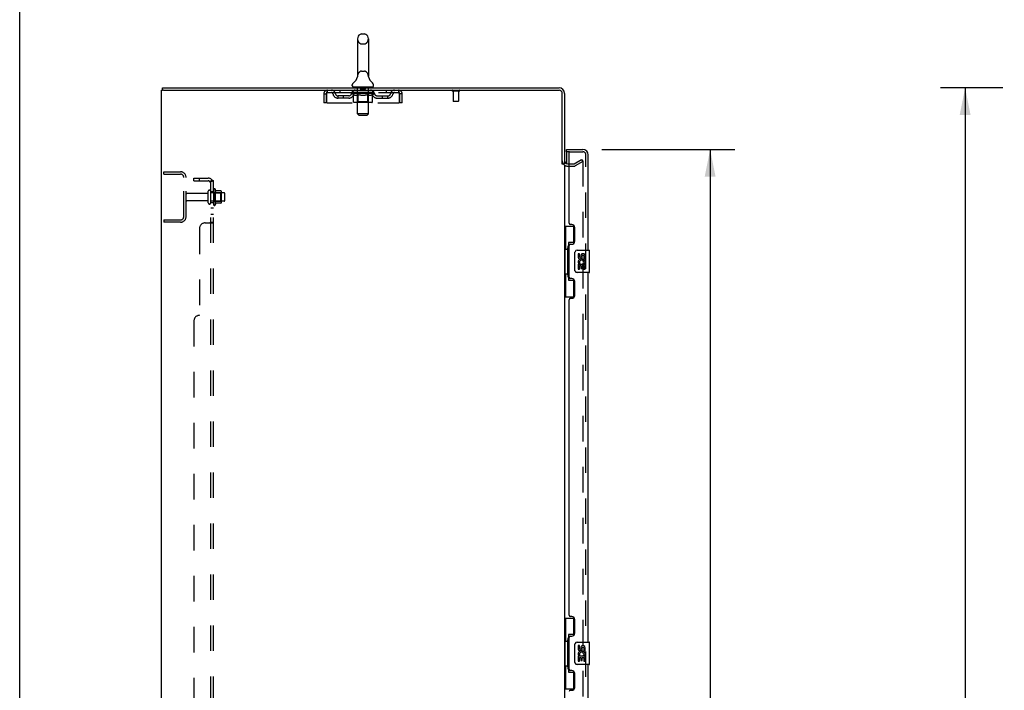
# Model space of a CAD drawing. Header units: inches. Extents: x 0 to 207, y 0 to 134.
# Tile 63 of 78: x 0 to 44, y 74 to 104. Entities that reach past the tile are written whole.
import ezdxf

# ---------------------------------------------------------------- set-up
doc = ezdxf.new("R2010")
doc.units = ezdxf.units.IN
doc.header["$LTSCALE"] = 11.383625
doc.header["$MEASUREMENT"] = 0
doc.linetypes.add('HIDDEN', pattern=[0.2, 0.1, -0.1])
doc.layers.get('0').update_dxf_attribs({"linetype": 'CONTINUOUS'})
for name, color, linetype in [('DEFAULT_2', 8, 'HIDDEN'), ('DIMENSIONS', 7, 'CONTINUOUS'), ('LEFTHAND_DOOR_ASSEMBLY', 7, 'CONTINUOUS'), ('RIGHTHAND_DOOR_ASSEMBLY', 7, 'CONTINUOUS'), ('SUBPANEL', 7, 'CONTINUOUS')]:
    doc.layers.add(name, color=color, linetype=linetype)
doc.styles.get("Standard").update_dxf_attribs({"font": 'arial.ttf'})
doc.dimstyles.new('DIMSTYLE_1', dxfattribs={"dimtxt": 0.913125, "dimasz": 1.2175, "dimexe": 0.09, "dimexo": 0.07, "dimgap": 0.0375, "dimtad": 0, "dimtih": 1, "dimtoh": 1, "dimzin": 4, "dimdsep": 46, "dimtxsty": 'Standard', "dimblk": '_FILLED', "dimblk1": '_FILLED', "dimblk2": '_FILLED', "dimcen": 0.09, "dimadec": 3, "dimazin": 1, "dimtfac": 1, "dimtdec": 3, "dimtofl": 0, "dimtmove": 0, "dimatfit": 3, "dimldrblk": '_FILLED', "dimfxl": 0, "dimtolj": 1, "dimtzin": 4, "dimarcsym": 0})

# ---------------------------------------------------------------- blocks, each defined once
blk = doc.blocks.new('_FILLED')
at = {"color": 0, "linetype": 'ByBlock'}
blk.add_solid([(0, 0), (-1, 0.2), (-1, -0.2)], dxfattribs=at)
blk = doc.blocks.new('*D9')
at = {"layer": 'DIMENSIONS', "color": 2, "linetype": 'Continuous'}
for p, q in [((25.987, 98.191), (31.915, 98.191)), ((30.819, 98.191), (30.819, 68.697)), ((30.819, 35.691), (30.819, 65.501)), ((25.987, 35.691), (31.915, 35.691))]:
    blk.add_line(p, q, dxfattribs=at)
at = {"layer": 'DIMENSIONS', "color": 2, "linetype": 'Continuous', "xscale": 1.2175, "yscale": 1.2175, "zscale": 1.2175}
for p, rotation in [((30.819, 98.191), 90), ((30.819, 35.691), 270)]:
    blk.add_blockref('_FILLED', p, dxfattribs=dict(at, rotation=rotation))
at = {"layer": 'DIMENSIONS', "color": 2, "linetype": 'Continuous', "insert": (30.819, 68.24), "char_height": 0.9131, "width": 4.67086, "attachment_point": 2, "line_spacing_factor": 0.9}
blk.add_mtext('62.50\\PDOORS', dxfattribs=at)
blk = doc.blocks.new('*D12')
at = {"layer": 'DIMENSIONS', "color": 2, "linetype": 'Continuous'}
for p, q in [((43.881, 100.941), (41.107, 100.941)), ((42.203, 100.941), (42.203, 67.854)), ((42.203, 32.941), (42.203, 66.028)), ((43.881, 32.941), (41.107, 32.941))]:
    blk.add_line(p, q, dxfattribs=at)
at = {"layer": 'DIMENSIONS', "color": 2, "linetype": 'Continuous', "xscale": 1.2175, "yscale": 1.2175, "zscale": 1.2175}
for p, rotation in [((42.203, 100.941), 90), ((42.203, 32.941), 270)]:
    blk.add_blockref('_FILLED', p, dxfattribs=dict(at, rotation=rotation))
at = {"layer": 'DIMENSIONS', "color": 2, "linetype": 'Continuous', "insert": (42.203, 67.398), "char_height": 0.9131, "width": 3.19085, "attachment_point": 2, "line_spacing_factor": 0.9}
blk.add_mtext('68.00', dxfattribs=at)

msp = doc.modelspace()

# ---------------------------------------------------------------- linework, layer by layer
at = {"color": 7, "linetype": 'Continuous'}
for p, q in [((0, 0), (0, 133.925)), ((15.26, 103.349), (15.387, 103.349)), ((15.082, 103.127), (15.082, 101.464)), ((15.565, 103.127), (15.565, 101.464)), ((15.077, 101.42), (15.076, 101.419)), ((15.081, 101.437), (15.08, 101.436)), ((15.08, 101.436), (15.08, 101.435)), ((15.08, 101.435), (15.08, 101.435)), ((15.08, 101.435), (15.08, 101.434)), ((15.08, 101.434), (15.08, 101.433)), ((15.08, 101.433), (15.08, 101.433)), ((15.081, 101.445), (15.081, 101.444)), ((15.081, 101.444), (15.081, 101.442)), ((15.081, 101.442), (15.081, 101.441)), ((15.081, 101.441), (15.081, 101.44)), ((15.081, 101.44), (15.081, 101.439)), ((15.081, 101.439), (15.081, 101.438)), ((15.081, 101.438), (15.081, 101.437)), ((15.082, 101.464), (15.082, 101.459)), ((15.565, 101.459), (15.565, 101.464)), ((15.565, 101.458), (15.565, 101.459)), ((15.567, 101.435), (15.567, 101.436)), ((15.567, 101.434), (15.567, 101.435)), ((15.567, 101.433), (15.567, 101.434)), ((15.571, 101.419), (15.57, 101.42)), ((15.571, 101.419), (15.571, 101.419)), ((6.375, 100.837), (6.375, 100.941)), ((6.413, 100.837), (6.38, 100.837)), ((14.848, 101.031), (14.848, 101.069)), ((14.886, 100.971), (14.886, 100.941)), ((15.761, 100.971), (14.886, 100.971)), ((15.761, 100.971), (15.761, 100.941)), ((15.798, 101.031), (15.798, 101.069)), ((24.219, 97.545), (24.323, 97.545))]:
    msp.add_line(p, q, dxfattribs=at)
at = {"color": 3, "linetype": 'Continuous'}
for p, q in [((6.323, 33.045), (6.323, 100.837)), ((6.323, 100.837), (6.38, 100.837)), ((6.375, 100.941), (24.077, 100.941)), ((6.413, 100.837), (24.077, 100.837)), ((24.219, 97.534), (24.219, 100.695)), ((24.323, 100.695), (24.323, 97.545)), ((24.323, 97.493), (24.323, 36.389)), ((24.466, 97.545), (24.527, 97.545))]:
    msp.add_line(p, q, dxfattribs=at)
at = {"color": 7, "linetype": 'Continuous'}
for points in [[(15.082, 101.45), (15.082, 101.449), (15.082, 101.449), (15.082, 101.448), (15.082, 101.447), (15.082, 101.447), (15.082, 101.446), (15.082, 101.446), (15.082, 101.445), (15.081, 101.445)], [(15.082, 101.459), (15.082, 101.458), (15.082, 101.457), (15.082, 101.457), (15.082, 101.456), (15.082, 101.455), (15.082, 101.455), (15.082, 101.454), (15.082, 101.453), (15.082, 101.453), (15.082, 101.452), (15.082, 101.452), (15.082, 101.451), (15.082, 101.45), (15.082, 101.45)], [(15.567, 101.436), (15.566, 101.437), (15.566, 101.437), (15.566, 101.438), (15.566, 101.438), (15.566, 101.439), (15.566, 101.439), (15.566, 101.44), (15.566, 101.441), (15.566, 101.441), (15.566, 101.442), (15.566, 101.442), (15.566, 101.443), (15.566, 101.444), (15.566, 101.444), (15.565, 101.445), (15.565, 101.445), (15.565, 101.446), (15.565, 101.447), (15.565, 101.447), (15.565, 101.448), (15.565, 101.449), (15.565, 101.449), (15.565, 101.45), (15.565, 101.451), (15.565, 101.451), (15.565, 101.452), (15.565, 101.453), (15.565, 101.453), (15.565, 101.454), (15.565, 101.455), (15.565, 101.456), (15.565, 101.456), (15.565, 101.457), (15.565, 101.458)]]:
    msp.add_lwpolyline(points, dxfattribs=at)
for centre, radius, start, end in [((15.323, 103.127), 0.241, 123.1848, 180), ((15.26, 103.224), 0.125, 90, 123.1848), ((15.387, 103.224), 0.125, 56.8152, 90), ((15.323, 103.127), 0.241, 0, 56.8152), ((14.973, 101.069), 0.125, 126.7414, 180), ((14.6, 101.57), 0.5, 306.7414, 344.6791), ((16.047, 101.57), 0.5, 195.3209, 233.2586), ((15.673, 101.069), 0.125, 0, 53.2586), ((14.908, 101.031), 0.06, 180, 270), ((15.738, 101.031), 0.06, 270, 360)]:
    msp.add_arc(centre, radius, start, end, dxfattribs=at)
at = {"color": 3, "linetype": 'Continuous'}
for centre, radius, start, end in [((24.077, 100.695), 0.246, 0, 90), ((24.077, 100.695), 0.142, 0, 90), ((24.466, 97.688), 0.142, 180, 270)]:
    msp.add_arc(centre, radius, start, end, dxfattribs=at)
at = {"layer": 'DEFAULT_2', "color": 8, "linetype": 'HIDDEN'}
for p, q in [((15.26, 102.904), (15.387, 102.904)), ((15.26, 101.686), (15.387, 101.686)), ((15.076, 101.419), (15.076, 101.419)), ((15.076, 101.419), (15.076, 101.419)), ((15.076, 101.419), (15.076, 101.419)), ((15.081, 101.437), (15.08, 101.436)), ((15.08, 101.436), (15.08, 101.435)), ((15.081, 101.444), (15.081, 101.444)), ((15.081, 101.443), (15.081, 101.442)), ((15.081, 101.442), (15.081, 101.441)), ((15.081, 101.441), (15.081, 101.44)), ((15.081, 101.44), (15.081, 101.439)), ((15.081, 101.439), (15.081, 101.438)), ((15.081, 101.438), (15.081, 101.437)), ((15.082, 101.458), (15.082, 101.457)), ((15.082, 101.453), (15.082, 101.453)), ((15.082, 101.453), (15.082, 101.453)), ((15.082, 101.452), (15.082, 101.452)), ((15.082, 101.452), (15.082, 101.452)), ((15.082, 101.451), (15.082, 101.451)), ((15.082, 101.45), (15.082, 101.45)), ((15.082, 101.45), (15.082, 101.45)), ((15.082, 101.449), (15.082, 101.449)), ((15.082, 101.449), (15.082, 101.449)), ((15.565, 101.458), (15.565, 101.459)), ((15.565, 101.456), (15.565, 101.456)), ((15.565, 101.455), (15.565, 101.455)), ((15.565, 101.453), (15.565, 101.453)), ((15.565, 101.45), (15.565, 101.451)), ((15.565, 101.447), (15.565, 101.447)), ((15.566, 101.443), (15.566, 101.443)), ((15.566, 101.438), (15.566, 101.438)), ((15.567, 101.436), (15.566, 101.437)), ((15.567, 101.435), (15.567, 101.436)), ((15.567, 101.434), (15.567, 101.435)), ((15.567, 101.433), (15.567, 101.434)), ((13.573, 100.67), (13.573, 100.275)), ((13.573, 100.67), (13.677, 100.67)), ((13.677, 100.67), (13.677, 100.275)), ((13.707, 100.275), (13.707, 100.67)), ((13.74, 100.733), (13.74, 100.837)), ((13.74, 100.733), (16.906, 100.733)), ((14.292, 100.837), (14.292, 100.733)), ((14.817, 100.696), (14.817, 100.733)), ((14.897, 100.64), (14.817, 100.696)), ((15.83, 100.696), (14.817, 100.696)), ((14.825, 100.728), (14.825, 100.733)), ((14.832, 100.725), (14.832, 100.728)), ((14.832, 100.725), (15.815, 100.725)), ((14.839, 100.725), (14.839, 100.728)), ((14.84, 100.725), (14.84, 100.728)), ((14.848, 100.728), (14.848, 100.733)), ((14.861, 100.725), (14.861, 100.728)), ((14.862, 100.725), (14.862, 100.728)), ((14.885, 100.728), (14.885, 100.733)), ((14.886, 100.733), (14.886, 100.837)), ((14.897, 100.725), (14.897, 100.728)), ((14.899, 100.725), (14.899, 100.728)), ((15.062, 100.728), (14.901, 100.728)), ((14.936, 100.728), (14.936, 100.733)), ((14.937, 100.725), (14.937, 100.728)), ((14.937, 100.725), (14.937, 100.728)), ((14.94, 100.725), (14.94, 100.728)), ((14.946, 100.725), (14.946, 100.728)), ((14.946, 100.725), (14.946, 100.728)), ((14.948, 100.725), (14.948, 100.728)), ((14.951, 100.725), (14.951, 100.728)), ((14.954, 100.725), (14.954, 100.728)), ((14.966, 100.725), (14.966, 100.728)), ((14.98, 100.725), (14.98, 100.728)), ((14.981, 100.725), (14.981, 100.73)), ((14.997, 100.725), (14.997, 100.728)), ((14.997, 100.725), (14.997, 100.728)), ((14.998, 100.728), (14.998, 100.733)), ((15.006, 100.725), (15.006, 100.728)), ((15.009, 100.725), (15.009, 100.728)), ((15.017, 100.725), (15.017, 100.728)), ((15.026, 100.725), (15.026, 100.731)), ((15.038, 100.725), (15.038, 100.728)), ((15.04, 100.725), (15.04, 100.728)), ((15.062, 100.725), (15.062, 100.728)), ((15.066, 100.971), (15.066, 100.941)), ((15.116, 100.728), (15.066, 100.728)), ((15.07, 100.728), (15.07, 100.733)), ((15.073, 100.319), (15.073, 100.693)), ((15.074, 99.781), (15.074, 100.941)), ((15.076, 100.725), (15.076, 100.728)), ((15.08, 100.725), (15.08, 100.728)), ((15.084, 100.725), (15.084, 100.732)), ((15.088, 100.725), (15.088, 100.728)), ((15.096, 100.725), (15.096, 100.728)), ((15.116, 100.725), (15.116, 100.728)), ((15.176, 100.728), (15.128, 100.728)), ((15.145, 100.725), (15.145, 100.728)), ((15.15, 100.728), (15.15, 100.733)), ((15.153, 100.725), (15.153, 100.728)), ((15.155, 100.725), (15.155, 100.733)), ((15.157, 100.725), (15.157, 100.728)), ((15.163, 100.725), (15.163, 100.728)), ((15.176, 100.725), (15.176, 100.728)), ((15.24, 100.728), (15.196, 100.728)), ((15.207, 100.725), (15.207, 100.728)), ((15.218, 100.961), (15.218, 100.881)), ((15.418, 100.871), (15.228, 100.871)), ((15.232, 100.728), (15.323, 100.733)), ((15.236, 100.728), (15.236, 100.733)), ((15.236, 100.728), (15.236, 100.733)), ((15.236, 100.733), (15.236, 100.733)), ((15.236, 100.725), (15.236, 100.728)), ((15.239, 100.725), (15.239, 100.728)), ((15.24, 100.725), (15.24, 100.728)), ((15.24, 100.725), (15.24, 100.728)), ((15.307, 100.728), (15.268, 100.728)), ((15.273, 100.725), (15.273, 100.728)), ((15.307, 100.725), (15.307, 100.728)), ((15.321, 100.728), (15.321, 100.728)), ((15.321, 100.725), (15.321, 100.728)), ((15.321, 100.725), (15.321, 100.728)), ((15.323, 100.728), (15.323, 100.733)), ((15.323, 100.733), (15.415, 100.728)), ((15.326, 100.725), (15.326, 100.728)), ((15.326, 100.725), (15.326, 100.728)), ((15.326, 100.728), (15.326, 100.728)), ((15.34, 100.725), (15.34, 100.728)), ((15.34, 100.728), (15.379, 100.728)), ((15.374, 100.725), (15.374, 100.728)), ((15.407, 100.725), (15.407, 100.728)), ((15.407, 100.725), (15.407, 100.728)), ((15.407, 100.728), (15.451, 100.728)), ((15.408, 100.725), (15.408, 100.728)), ((15.411, 100.728), (15.411, 100.733)), ((15.411, 100.728), (15.411, 100.733)), ((15.411, 100.733), (15.411, 100.733)), ((15.411, 100.725), (15.411, 100.728)), ((15.428, 100.961), (15.428, 100.881)), ((15.44, 100.725), (15.44, 100.728)), ((15.471, 100.725), (15.471, 100.728)), ((15.471, 100.728), (15.519, 100.728)), ((15.484, 100.725), (15.484, 100.728)), ((15.49, 100.725), (15.49, 100.728)), ((15.492, 100.725), (15.492, 100.733)), ((15.494, 100.725), (15.494, 100.728)), ((15.497, 100.728), (15.497, 100.733)), ((15.502, 100.725), (15.502, 100.728)), ((15.531, 100.725), (15.531, 100.728)), ((15.531, 100.728), (15.581, 100.728)), ((15.551, 100.725), (15.551, 100.728)), ((15.559, 100.725), (15.559, 100.728)), ((15.563, 100.725), (15.563, 100.732)), ((15.567, 100.725), (15.567, 100.728)), ((15.571, 100.725), (15.571, 100.728)), ((15.572, 99.781), (15.572, 100.941)), ((15.573, 100.319), (15.573, 100.693)), ((15.577, 100.728), (15.577, 100.733)), ((15.581, 100.971), (15.581, 100.941)), ((15.585, 100.725), (15.585, 100.728)), ((15.585, 100.728), (15.83, 100.728)), ((15.607, 100.725), (15.607, 100.728)), ((15.609, 100.725), (15.609, 100.728)), ((15.621, 100.725), (15.621, 100.731)), ((15.63, 100.725), (15.63, 100.728)), ((15.638, 100.725), (15.638, 100.728)), ((15.641, 100.725), (15.641, 100.728)), ((15.649, 100.728), (15.649, 100.733)), ((15.65, 100.725), (15.65, 100.728)), ((15.65, 100.725), (15.65, 100.728)), ((15.666, 100.725), (15.666, 100.73)), ((15.667, 100.725), (15.667, 100.728)), ((15.681, 100.725), (15.681, 100.728)), ((15.693, 100.725), (15.693, 100.728)), ((15.696, 100.725), (15.696, 100.728)), ((15.699, 100.725), (15.699, 100.728)), ((15.701, 100.725), (15.701, 100.728)), ((15.701, 100.725), (15.701, 100.728)), ((15.707, 100.725), (15.707, 100.728)), ((15.71, 100.725), (15.71, 100.728)), ((15.71, 100.725), (15.71, 100.728)), ((15.711, 100.728), (15.711, 100.733)), ((15.733, 100.73), (15.829, 100.731)), ((15.733, 100.728), (15.733, 100.73)), ((15.748, 100.725), (15.748, 100.728)), ((15.75, 100.725), (15.75, 100.728)), ((15.752, 100.642), (15.83, 100.696)), ((15.761, 100.733), (15.761, 100.837)), ((15.762, 100.728), (15.762, 100.733)), ((15.785, 100.725), (15.785, 100.728)), ((15.786, 100.725), (15.786, 100.728)), ((15.799, 100.728), (15.799, 100.733)), ((15.807, 100.725), (15.807, 100.728)), ((15.808, 100.725), (15.808, 100.728)), ((15.815, 100.725), (15.815, 100.728)), ((15.822, 100.728), (15.822, 100.733)), ((15.829, 100.728), (15.829, 100.731)), ((15.83, 100.696), (15.83, 100.728)), ((16.355, 100.837), (16.355, 100.733)), ((16.906, 100.837), (16.906, 100.733)), ((16.939, 100.67), (16.939, 100.275)), ((16.969, 100.275), (16.969, 100.67)), ((17.073, 100.67), (16.969, 100.67)), ((17.073, 100.275), (17.073, 100.67)), ((19.611, 100.794), (19.327, 100.794)), ((19.345, 100.794), (19.345, 100.347)), ((19.593, 100.794), (19.593, 100.347)), ((13.677, 100.275), (13.573, 100.275)), ((13.707, 100.275), (16.939, 100.275)), ((14.209, 100.482), (14.209, 100.586)), ((14.692, 100.586), (14.209, 100.586)), ((14.692, 100.482), (14.209, 100.482)), ((14.459, 100.482), (14.459, 100.586)), ((14.897, 100.316), (14.897, 100.64)), ((14.897, 100.64), (14.908, 100.633)), ((14.919, 100.626), (14.908, 100.633)), ((14.93, 100.62), (14.919, 100.626)), ((14.941, 100.615), (14.93, 100.62)), ((15.718, 100.287), (14.931, 100.287)), ((14.951, 100.61), (14.94, 100.615)), ((14.962, 100.607), (14.951, 100.61)), ((15.045, 100.607), (14.962, 100.607)), ((15.073, 100.319), (15.042, 100.287)), ((15.045, 100.607), (15.056, 100.61)), ((15.067, 100.615), (15.056, 100.61)), ((15.077, 100.62), (15.066, 100.615)), ((15.573, 100.319), (15.073, 100.319)), ((15.088, 100.626), (15.077, 100.62)), ((15.099, 100.633), (15.088, 100.626)), ((15.111, 100.641), (15.099, 100.633)), ((15.111, 100.316), (15.111, 100.641)), ((15.111, 100.641), (15.134, 100.633)), ((15.12, 100.29), (15.118, 100.292)), ((15.124, 100.288), (15.122, 100.289)), ((15.126, 100.287), (15.124, 100.288)), ((15.128, 100.287), (15.126, 100.287)), ((15.156, 100.626), (15.133, 100.633)), ((15.179, 100.62), (15.156, 100.626)), ((15.201, 100.615), (15.178, 100.62)), ((15.223, 100.61), (15.2, 100.615)), ((15.244, 100.607), (15.222, 100.61)), ((15.403, 100.607), (15.244, 100.607)), ((15.403, 100.607), (15.425, 100.61)), ((15.447, 100.615), (15.425, 100.61)), ((15.47, 100.62), (15.447, 100.615)), ((15.492, 100.626), (15.469, 100.62)), ((15.515, 100.633), (15.492, 100.626)), ((15.538, 100.641), (15.515, 100.633)), ((15.538, 100.316), (15.538, 100.641)), ((15.538, 100.641), (15.55, 100.633)), ((15.562, 100.626), (15.55, 100.633)), ((15.574, 100.62), (15.562, 100.626)), ((15.585, 100.615), (15.573, 100.62)), ((15.573, 100.319), (15.605, 100.287)), ((15.596, 100.61), (15.585, 100.615)), ((15.608, 100.607), (15.596, 100.61)), ((15.683, 100.607), (15.608, 100.607)), ((15.683, 100.607), (15.694, 100.61)), ((15.706, 100.615), (15.694, 100.61)), ((15.717, 100.62), (15.705, 100.615)), ((15.729, 100.626), (15.717, 100.62)), ((15.74, 100.634), (15.728, 100.626)), ((15.752, 100.642), (15.74, 100.634)), ((15.752, 100.316), (15.752, 100.642)), ((15.955, 100.586), (16.438, 100.586)), ((15.955, 100.482), (16.438, 100.482)), ((16.188, 100.482), (16.188, 100.586)), ((16.438, 100.482), (16.438, 100.586)), ((17.073, 100.275), (16.969, 100.275)), ((19.583, 100.337), (19.355, 100.337)), ((15.134, 99.721), (15.074, 99.781)), ((15.572, 99.781), (15.074, 99.781)), ((15.512, 99.721), (15.572, 99.781)), ((15.134, 99.721), (15.512, 99.721)), ((24.744, 97.55), (25.084, 97.746)), ((25.136, 97.656), (24.796, 97.459)), ((25.084, 97.746), (25.136, 97.656)), ((25.136, 97.676), (25.136, 36.207)), ((6.427, 97.087), (6.427, 97.191)), ((6.427, 97.191), (7.181, 97.191)), ((24.466, 97.441), (24.728, 97.441)), ((24.527, 97.545), (24.728, 97.545)), ((6.427, 97.087), (7.181, 97.087)), ((7.323, 95.188), (7.323, 96.945)), ((7.427, 95.188), (7.427, 96.945)), ((8.417, 95.809), (8.417, 96.324)), ((8.527, 95.809), (8.527, 96.324)), ((9.122, 96.254), (8.527, 96.254)), ((8.652, 96.4), (8.652, 95.732)), ((8.672, 96.25), (8.652, 96.27)), ((8.722, 96.422), (8.722, 95.71)), ((8.978, 96.344), (8.75, 96.344)), ((8.968, 96.25), (8.988, 96.27)), ((8.988, 96.322), (8.988, 95.811)), ((8.355, 96.231), (7.457, 96.231)), ((8.355, 95.901), (7.457, 95.901)), ((9.122, 95.879), (8.527, 95.879)), ((8.672, 95.883), (8.652, 95.863)), ((8.672, 96.25), (8.672, 95.883)), ((8.672, 96.25), (8.968, 96.25)), ((8.672, 95.883), (8.968, 95.883)), ((8.968, 96.25), (8.968, 95.883)), ((8.968, 95.883), (8.988, 95.863)), ((9.152, 95.909), (9.152, 96.224)), ((8.978, 95.789), (8.75, 95.789)), ((6.427, 95.045), (6.427, 94.941)), ((6.427, 95.045), (7.181, 95.045)), ((7.181, 94.941), (6.427, 94.941))]:
    msp.add_line(p, q, dxfattribs=at)
for points in [[(13.707, 100.67), (13.71, 100.689), (13.712, 100.707), (13.715, 100.725), (13.717, 100.743), (13.719, 100.759), (13.722, 100.774), (13.724, 100.788), (13.726, 100.801), (13.729, 100.812), (13.731, 100.821), (13.733, 100.828), (13.736, 100.833), (13.738, 100.836), (13.74, 100.837)], [(13.707, 100.67), (13.71, 100.677), (13.712, 100.684), (13.715, 100.691), (13.717, 100.697), (13.719, 100.704), (13.722, 100.709), (13.724, 100.715), (13.726, 100.719), (13.729, 100.723), (13.731, 100.727), (13.733, 100.73), (13.736, 100.732), (13.738, 100.733), (13.74, 100.733)], [(16.906, 100.837), (16.909, 100.836), (16.911, 100.833), (16.914, 100.828), (16.916, 100.821), (16.918, 100.812), (16.921, 100.801), (16.923, 100.788), (16.925, 100.774), (16.928, 100.759), (16.93, 100.743), (16.932, 100.725), (16.935, 100.707), (16.937, 100.689), (16.939, 100.67)], [(16.906, 100.733), (16.909, 100.733), (16.911, 100.732), (16.914, 100.73), (16.916, 100.727), (16.918, 100.723), (16.921, 100.719), (16.923, 100.715), (16.925, 100.709), (16.928, 100.704), (16.93, 100.697), (16.932, 100.691), (16.935, 100.684), (16.937, 100.677), (16.939, 100.67)], [(14.931, 100.287), (14.927, 100.287), (14.923, 100.288), (14.919, 100.289), (14.915, 100.29), (14.911, 100.292), (14.908, 100.295), (14.905, 100.298), (14.902, 100.301), (14.9, 100.304), (14.898, 100.308), (14.897, 100.312), (14.897, 100.316)], [(15.111, 100.308), (15.111, 100.312), (15.111, 100.316)], [(15.112, 100.304), (15.111, 100.308), (15.111, 100.312), (15.111, 100.316)], [(15.122, 100.289), (15.12, 100.29), (15.118, 100.292), (15.116, 100.295), (15.115, 100.298), (15.113, 100.301), (15.112, 100.304)], [(15.116, 100.295), (15.115, 100.298), (15.113, 100.301)], [(15.521, 100.287), (15.523, 100.287), (15.525, 100.288), (15.527, 100.289), (15.529, 100.29), (15.531, 100.292), (15.533, 100.295), (15.534, 100.298), (15.536, 100.301), (15.537, 100.304), (15.538, 100.308), (15.538, 100.312), (15.538, 100.316)], [(15.718, 100.287), (15.722, 100.287), (15.726, 100.288), (15.73, 100.289), (15.734, 100.29), (15.738, 100.292), (15.741, 100.295), (15.744, 100.298), (15.747, 100.301), (15.749, 100.304), (15.751, 100.308), (15.752, 100.312), (15.752, 100.316)], [(25.119, 97.696), (25.118, 97.696), (25.117, 97.695), (25.115, 97.695), (25.113, 97.694), (25.111, 97.693)], [(25.122, 97.695), (25.12, 97.695), (25.119, 97.696)], [(25.122, 97.695), (25.124, 97.695), (25.126, 97.694), (25.128, 97.693), (25.129, 97.691), (25.131, 97.69), (25.132, 97.688), (25.133, 97.686), (25.134, 97.684), (25.135, 97.682), (25.136, 97.68), (25.136, 97.678), (25.136, 97.676)]]:
    msp.add_lwpolyline(points, dxfattribs=at)
for centre, radius, start, end in [((15.323, 103.127), 0.241, 180, 236.8152), ((15.26, 103.029), 0.125, 236.8152, 270), ((15.387, 103.029), 0.125, 270, 303.1848), ((15.323, 103.127), 0.241, 303.1848, 360), ((15.323, 101.464), 0.241, 123.1848, 180), ((15.26, 101.561), 0.125, 90, 123.1848), ((15.387, 101.561), 0.125, 56.8152, 90), ((15.323, 101.464), 0.241, 0, 56.8152), ((13.74, 100.67), 0.167, 90, 180), ((13.74, 100.67), 0.063, 90, 180), ((13.92, 100.67), 0.167, 8.0716, 90), ((13.92, 100.671), 0.0625, 7.9863, 90), ((14.209, 100.711), 0.229, 187.9863, 270), ((14.209, 100.711), 0.125, 188.0716, 270), ((14.692, 100.711), 0.125, 270, 351.9284), ((14.692, 100.711), 0.229, 270, 352.0137), ((14.981, 100.67), 0.167, 90, 171.9284), ((14.981, 100.671), 0.0625, 90, 172.0137), ((15.042, 100.693), 0.0318, 0, 90), ((15.044, 100.941), 0.03, 0, 90), ((15.208, 100.961), 0.01, 0, 90), ((15.228, 100.881), 0.01, 180, 270), ((15.418, 100.881), 0.01, 270, 360), ((15.438, 100.961), 0.01, 90, 180), ((15.602, 100.941), 0.03, 90, 180), ((15.605, 100.693), 0.0318, 90, 180), ((15.666, 100.67), 0.167, 8.0716, 90), ((15.666, 100.671), 0.0625, 7.9863, 90), ((15.955, 100.711), 0.229, 187.9863, 270), ((15.955, 100.711), 0.125, 188.0716, 270), ((16.438, 100.711), 0.125, 270, 351.9284), ((16.438, 100.711), 0.229, 270, 352.0137), ((16.727, 100.67), 0.167, 90, 171.9284), ((16.727, 100.671), 0.0625, 90, 172.0137), ((16.906, 100.67), 0.167, 0, 90), ((16.906, 100.67), 0.063, 0, 90), ((19.327, 100.816), 0.0215, 90, 270), ((19.611, 100.816), 0.0215, 270, 90), ((19.355, 100.347), 0.01, 180, 270), ((19.583, 100.347), 0.01, 270, 360), ((24.466, 97.688), 0.246, 180, 270), ((7.181, 96.945), 0.246, 0, 90), ((24.728, 97.578), 0.033, 270, 300), ((24.728, 97.578), 0.137, 270, 300), ((7.181, 96.945), 0.142, 0, 90), ((8.355, 96.294), 0.0625, 270, 360), ((8.472, 96.324), 0.055, 360, 180), ((8.691, 96.4), 0.0384, 34.4497, 180), ((8.122, 96.066), 0.698, 23.9679, 30.6631), ((8.769, 96.354), 0.01, 203.9679, 270), ((8.978, 96.334), 0.01, 5.1938, 90), ((8.847, 96.322), 0.141, 0, 5.2081), ((9.122, 96.224), 0.03, 360, 90), ((7.457, 96.201), 0.03, 90, 180), ((7.457, 95.931), 0.03, 180, 270), ((8.355, 95.839), 0.0625, 0, 90), ((9.122, 95.909), 0.03, 270, 0), ((8.472, 95.809), 0.055, 180, 0), ((8.691, 95.732), 0.0384, 180, 325.5503), ((8.122, 96.066), 0.698, 329.3369, 336.0321), ((8.769, 95.779), 0.01, 90, 156.0321), ((8.978, 95.799), 0.01, 270, 354.8062), ((8.847, 95.811), 0.141, 354.7919, 360), ((7.181, 95.188), 0.246, 270, 360), ((7.181, 95.188), 0.142, 270, 360)]:
    msp.add_arc(centre, radius, start, end, dxfattribs=at)
for centre, major_axis, ratio, start_param, end_param in [((15.323, 100.733), (0.506, 0.005), 0.05963, 2.96643, 3.140963), ((14.801, 100.724), (0.158, 0), 0.060556, 0.430652, 1.470503), ((15.323, 100.733), (0.506, 0), 0.060556, -3.141593, -2.96706), ((14.801, 100.718), (0.158, 0.002), 0.05963, 1.376596, 1.469874), ((15.323, 100.733), (0.506, 0.011), 0.05688, 2.791345, 2.965878), ((14.837, 100.724), (0.158, -0.002), 0.05963, 0.605815, 1.645666), ((14.782, 100.724), (0.158, 0.002), 0.05963, 0.25549, 1.295341), ((15.323, 100.733), (0.506, -0.005), 0.05963, -2.96643, -2.791898), ((14.837, 100.718), (0.158, 0), 0.060556, 1.551758, 1.645036), ((14.782, 100.718), (0.158, 0.003), 0.05688, 1.20151, 1.294789), ((14.838, 100.72), (0.131, 0.001), 0.05963, 1.065228, 1.614276), ((14.822, 100.72), (0.131, 0.003), 0.05688, 0.890143, 1.43919), ((14.868, 100.72), (0.131, 0), 0.060556, 1.240391, 1.789438), ((15.323, 100.733), (0.506, 0.015), 0.052395, 2.616403, 2.790936), ((14.887, 100.724), (0.158, -0.003), 0.05688, 0.7809, 1.820751), ((14.779, 100.724), (0.158, 0.003), 0.05688, 0.080405, 1.120256), ((15.323, 100.733), (0.506, -0.011), 0.05688, -2.791345, -2.616812), ((14.887, 100.718), (0.158, -0.002), 0.05963, 1.72692, 1.820198), ((14.779, 100.718), (0.158, 0.005), 0.052395, 1.026568, 1.119847), ((14.821, 100.72), (0.131, 0.004), 0.052395, 0.715201, 1.264248), ((14.913, 100.72), (0.131, -0.001), 0.05963, 1.415553, 1.9646), ((15.323, 100.733), (0.506, 0.02), 0.046319, 2.441654, 2.616187), ((14.95, 100.724), (0.158, -0.005), 0.052395, 0.955842, 1.995693), ((14.793, 100.724), (0.158, 0.005), 0.052395, -0.094537, 0.945314), ((15.323, 100.733), (0.506, -0.015), 0.052395, -2.616403, -2.44187), ((14.95, 100.718), (0.158, -0.003), 0.05688, 1.902006, 1.995284), ((14.793, 100.718), (0.158, 0.006), 0.046319, 0.851819, 0.945098), ((14.836, 100.72), (0.131, 0.005), 0.046319, 0.540452, 1.089499), ((14.969, 100.72), (0.131, -0.003), 0.05688, 1.590638, 2.139686), ((15.323, 100.733), (0.506, 0.024), 0.038841, 2.267123, 2.441656), ((15.025, 100.724), (0.158, -0.006), 0.046319, 1.130591, 2.170442), ((14.822, 100.724), (0.158, 0.006), 0.046319, -0.269286, 0.770565), ((15.323, 100.733), (0.506, -0.02), 0.046319, -2.441654, -2.267121), ((15.025, 100.718), (0.158, -0.005), 0.052395, 2.076947, 2.170226), ((14.822, 100.718), (0.158, 0.007), 0.038841, 0.677289, 0.770567), ((14.866, 100.72), (0.131, 0.006), 0.038841, 0.365921, 0.914969), ((15.037, 100.72), (0.131, -0.004), 0.052395, 1.76558, 2.314627), ((15.323, 100.733), (0.506, 0.027), 0.030195, 2.09281, 2.267343), ((15.109, 100.724), (0.158, -0.007), 0.038841, 1.305122, 2.344973), ((14.867, 100.724), (0.158, 0.007), 0.038841, -0.443817, 0.596034), ((15.323, 100.733), (0.506, -0.024), 0.038841, -2.267123, -2.092591), ((15.109, 100.718), (0.158, -0.006), 0.046319, 2.251696, 2.344975), ((14.867, 100.718), (0.158, 0.008), 0.030195, 0.502975, 0.596254), ((14.909, 100.72), (0.131, 0.007), 0.030195, 0.191608, 0.740655), ((15.113, 100.72), (0.131, -0.005), 0.046319, 1.940329, 2.489376), ((14.926, 100.724), (0.158, 0.008), 0.030195, -0.61813, 0.421721), ((15.199, 100.724), (0.158, -0.008), 0.030195, 1.479435, 2.519286), ((15.323, 100.733), (0.506, 0.029), 0.020645, 1.918687, 2.09322), ((15.323, 100.733), (0.506, -0.027), 0.030195, -2.09281, -1.918277), ((15.199, 100.718), (0.158, -0.007), 0.038841, 2.426227, 2.519505), ((14.926, 100.718), (0.158, 0.009), 0.020645, 0.328852, 0.422131), ((14.965, 100.72), (0.131, 0.007), 0.020645, 0.017485, 0.566532), ((15.196, 100.72), (0.131, -0.006), 0.038841, 2.11486, 2.663907), ((14.997, 100.724), (0.158, 0.009), 0.020645, -0.792253, 0.247598), ((15.293, 100.724), (0.158, -0.009), 0.020645, 1.653558, 2.693409), ((15.323, 100.733), (0.506, 0.03), 0.010478, 1.744704, 1.919237), ((15.323, 100.733), (0.506, -0.029), 0.020645, -1.918687, -1.744154), ((15.293, 100.718), (0.158, -0.008), 0.030195, 2.60054, 2.693819), ((14.997, 100.718), (0.158, 0.009), 0.010478, 0.154869, 0.248148), ((15.032, 100.72), (0.131, 0.008), 0.010478, 6.126688, 6.675735), ((15.283, 100.72), (0.131, -0.007), 0.030195, 2.289173, 2.83822), ((15.078, 100.724), (0.158, 0.009), 0.010478, -0.966236, -0.000846), ((15.388, 100.724), (0.158, -0.009), 0.010478, 1.827541, 2.867392), ((15.323, 100.733), (0.506, -0.03), 0.010478, -1.744704, -1.570171), ((15.388, 100.718), (0.158, -0.009), 0.020645, 2.774664, 2.867942), ((15.37, 100.72), (0.131, -0.007), 0.020645, 2.463296, 3.012344), ((15.259, 100.724), (0.158, 0.009), 0.010478, 0.274201, 1.314052), ((15.19, 100.72), (0.131, 0.008), 0.010478, -0.000483, 0.504314), ((15.166, 100.718), (0.158, 0.009), 0.010478, 0.099668, 0.192946), ((15.323, 100.733), (0.506, 0.03), 0.010478, -1.571421, -1.396888), ((15.481, 100.718), (0.158, -0.009), 0.010478, 2.948646, 3.041925), ((15.457, 100.72), (0.131, -0.008), 0.010478, 2.637279, 3.142076), ((15.354, 100.724), (0.158, 0.009), 0.020645, 0.448184, 1.488034), ((15.277, 100.72), (0.131, 0.007), 0.020645, 0.129249, 0.678296), ((15.259, 100.718), (0.158, 0.009), 0.020645, 0.273651, 0.366929), ((15.569, 100.724), (0.158, -0.009), 0.010478, -3.140747, -2.175357), ((15.323, 100.733), (0.506, 0.029), 0.020645, -1.397439, -1.222906), ((15.323, 100.733), (0.506, -0.03), 0.010478, 1.222355, 1.396888), ((15.448, 100.724), (0.158, 0.008), 0.030195, 0.622307, 1.662158), ((15.364, 100.72), (0.131, 0.007), 0.030195, 0.303372, 0.852419), ((15.615, 100.72), (0.131, -0.008), 0.010478, 2.749043, 3.29809), ((15.65, 100.724), (0.158, -0.009), 0.020645, 2.893995, 3.933846), ((15.354, 100.718), (0.158, 0.008), 0.030195, 0.447774, 0.541052), ((15.65, 100.718), (0.158, -0.009), 0.010478, 2.893445, 2.986723), ((15.538, 100.724), (0.158, 0.007), 0.038841, 0.79662, 1.836471), ((15.323, 100.733), (0.506, 0.027), 0.030195, -1.223315, -1.048783), ((15.323, 100.733), (0.506, -0.029), 0.020645, 1.048373, 1.222906), ((15.451, 100.72), (0.131, 0.006), 0.038841, 0.477686, 1.026733), ((15.682, 100.72), (0.131, -0.007), 0.020645, 2.57506, 3.124108), ((15.721, 100.724), (0.158, -0.008), 0.030195, 2.719872, 3.759723), ((15.622, 100.724), (0.158, 0.006), 0.046319, 0.971151, 2.011002), ((15.448, 100.718), (0.158, 0.007), 0.038841, 0.622087, 0.715366), ((15.721, 100.718), (0.158, -0.009), 0.020645, 2.719462, 2.812741), ((15.323, 100.733), (0.506, 0.024), 0.038841, -1.049002, -0.874469), ((15.323, 100.733), (0.506, -0.027), 0.030195, 0.87425, 1.048783), ((15.534, 100.72), (0.131, 0.005), 0.046319, 0.652216, 1.201263), ((15.697, 100.724), (0.158, 0.005), 0.052395, 1.1459, 2.185751), ((15.738, 100.72), (0.131, -0.007), 0.030195, 2.400937, 2.949985), ((15.78, 100.724), (0.158, -0.007), 0.038841, 2.545558, 3.585409), ((15.61, 100.72), (0.131, 0.004), 0.052395, 0.826965, 1.376012), ((15.538, 100.718), (0.158, 0.006), 0.046319, 0.796618, 0.889896), ((15.78, 100.718), (0.158, -0.008), 0.030195, 2.545339, 2.638617), ((15.76, 100.724), (0.158, 0.003), 0.05688, 1.320842, 2.360692), ((15.323, 100.733), (0.506, 0.02), 0.046319, -0.874471, -0.699939), ((15.323, 100.733), (0.506, -0.024), 0.038841, 0.699936, 0.874469), ((15.825, 100.724), (0.158, -0.006), 0.046319, 2.371028, 3.410879), ((15.781, 100.72), (0.131, -0.006), 0.038841, 2.226624, 2.775671), ((15.81, 100.724), (0.158, 0.002), 0.05963, 1.495927, 2.535778), ((15.678, 100.72), (0.131, 0.003), 0.05688, 1.001907, 1.550954), ((15.854, 100.724), (0.158, -0.005), 0.052395, 2.196279, 3.23613), ((15.811, 100.72), (0.131, -0.005), 0.046319, 2.052093, 2.601141), ((15.622, 100.718), (0.158, 0.005), 0.052395, 0.971367, 1.064645), ((15.825, 100.718), (0.158, -0.007), 0.038841, 2.371026, 2.464304), ((15.846, 100.724), (0.158, 0), 0.060556, 2.364024, 2.71094), ((15.868, 100.724), (0.158, -0.003), 0.05688, 2.021337, 3.061188), ((15.323, 100.733), (0.506, 0.015), 0.052395, -0.699723, -0.52519), ((15.323, 100.733), (0.506, -0.02), 0.046319, 0.525406, 0.699939), ((15.865, 100.724), (0.158, -0.002), 0.05963, 1.846251, 2.886102), ((15.734, 100.72), (0.131, 0.001), 0.05963, 1.176993, 1.72604), ((15.826, 100.72), (0.131, -0.004), 0.052395, 1.877344, 2.426392), ((15.779, 100.72), (0.131, 0), 0.060556, 1.352155, 1.901202), ((15.825, 100.72), (0.131, -0.003), 0.05688, 1.702402, 2.25145), ((15.809, 100.72), (0.131, -0.001), 0.05963, 1.527317, 2.076364), ((15.697, 100.718), (0.158, 0.003), 0.05688, 1.146309, 1.239587), ((15.854, 100.718), (0.158, -0.006), 0.046319, 2.196495, 2.289773), ((15.323, 100.733), (0.506, 0.011), 0.05688, -0.524781, -0.350248), ((15.323, 100.733), (0.506, -0.015), 0.052395, 0.350657, 0.52519), ((15.846, 100.718), (0.158, -0.002), 0.05963, 1.764997, 1.971333), ((15.76, 100.718), (0.158, 0.002), 0.05963, 1.321394, 1.414673), ((15.868, 100.718), (0.158, -0.005), 0.052395, 2.021746, 2.115024), ((15.323, 100.733), (0.506, 0.005), 0.05963, -0.349695, -0.175162), ((15.323, 100.733), (0.506, -0.011), 0.05688, 0.175715, 0.350248), ((15.81, 100.718), (0.158, 0), 0.060556, 1.496556, 1.589835), ((15.865, 100.718), (0.158, -0.003), 0.05688, 1.846804, 1.940083), ((15.323, 100.733), (0.506, -0.005), 0.05963, 6.27665, 6.458348), ((15.323, 100.733), (0.506, 0), 0.060556, -0.174533, -0.058352)]:
    msp.add_ellipse(centre, major_axis=major_axis, ratio=ratio, start_param=start_param, end_param=end_param, dxfattribs=at)
at = {"layer": 'LEFTHAND_DOOR_ASSEMBLY', "color": 7, "linetype": 'Continuous'}
for p, q in [((24.402, 98.087), (24.402, 98.191)), ((24.547, 98.087), (24.402, 98.087)), ((24.402, 98.067), (24.402, 97.56)), ((24.323, 94.766), (24.764, 94.766)), ((24.362, 94.766), (24.362, 93.741)), ((24.727, 94.766), (24.727, 93.986)), ((24.341, 93.741), (24.341, 92.641)), ((24.341, 93.741), (24.463, 93.741)), ((24.463, 93.771), (24.463, 93.792)), ((24.463, 92.641), (24.463, 93.741)), ((24.5, 94.031), (24.5, 92.351)), ((24.727, 94.031), (24.5, 94.031)), ((24.886, 93.691), (25.426, 93.691)), ((25.441, 92.706), (25.441, 93.676)), ((24.787, 92.791), (24.787, 93.591)), ((24.924, 93.537), (24.924, 93.401)), ((24.987, 93.537), (24.924, 93.537)), ((24.987, 93.401), (24.987, 93.537)), ((25.052, 93.463), (25.052, 93.394)), ((25.113, 93.401), (25.113, 93.443)), ((25.176, 93.443), (25.176, 93.306)), ((25.176, 93.306), (25.238, 93.306)), ((25.238, 93.306), (25.238, 93.443)), ((24.924, 93.076), (24.924, 92.845)), ((24.942, 93.076), (24.924, 93.076)), ((24.924, 92.845), (24.987, 92.845)), ((24.977, 93.076), (25.004, 93.095)), ((24.977, 93.076), (25.238, 93.076)), ((24.987, 92.845), (24.987, 93.013)), ((24.987, 93.013), (25.052, 93.013)), ((25.052, 93.013), (25.052, 92.877)), ((25.052, 92.877), (25.113, 92.877)), ((25.113, 92.877), (25.113, 93.013)), ((25.113, 93.013), (25.176, 93.013)), ((25.168, 93.112), (25.226, 93.087)), ((25.176, 93.013), (25.176, 92.845)), ((25.176, 92.845), (25.238, 92.845)), ((25.238, 92.845), (25.238, 93.076)), ((24.341, 92.641), (24.463, 92.641)), ((24.362, 92.641), (24.362, 91.616)), ((24.463, 92.59), (24.463, 92.611)), ((24.5, 92.351), (24.727, 92.351)), ((24.727, 92.396), (24.727, 91.616)), ((25.426, 92.691), (24.886, 92.691)), ((24.323, 91.616), (24.764, 91.616)), ((24.323, 77.266), (24.764, 77.266)), ((24.362, 77.266), (24.362, 76.241)), ((24.727, 77.266), (24.727, 76.486)), ((24.5, 76.531), (24.5, 74.851)), ((24.727, 76.531), (24.5, 76.531)), ((24.341, 76.241), (24.341, 75.141)), ((24.341, 76.241), (24.463, 76.241)), ((24.463, 76.271), (24.463, 76.292)), ((24.463, 75.141), (24.463, 76.241)), ((24.787, 75.291), (24.787, 76.091)), ((24.886, 76.191), (25.426, 76.191)), ((24.924, 76.037), (24.924, 75.901)), ((24.987, 76.037), (24.924, 76.037)), ((24.987, 75.901), (24.987, 76.037)), ((25.441, 75.206), (25.441, 76.176)), ((25.052, 75.963), (25.052, 75.894)), ((25.113, 75.901), (25.113, 75.943)), ((25.168, 75.612), (25.226, 75.587)), ((25.176, 75.943), (25.176, 75.806)), ((25.176, 75.806), (25.238, 75.806)), ((25.238, 75.806), (25.238, 75.943)), ((25.426, 75.191), (24.886, 75.191)), ((24.924, 75.576), (24.924, 75.345)), ((24.942, 75.576), (24.924, 75.576)), ((24.924, 75.345), (24.987, 75.345)), ((24.977, 75.576), (25.004, 75.595)), ((24.977, 75.576), (25.238, 75.576)), ((24.987, 75.345), (24.987, 75.513)), ((24.987, 75.513), (25.052, 75.513)), ((25.052, 75.513), (25.052, 75.377)), ((25.052, 75.377), (25.113, 75.377)), ((25.113, 75.377), (25.113, 75.513)), ((25.113, 75.513), (25.176, 75.513)), ((25.176, 75.513), (25.176, 75.345)), ((25.176, 75.345), (25.238, 75.345)), ((25.238, 75.345), (25.238, 75.576)), ((24.341, 75.141), (24.463, 75.141)), ((24.362, 75.141), (24.362, 74.116)), ((24.463, 75.09), (24.463, 75.111)), ((24.5, 74.851), (24.727, 74.851)), ((24.727, 74.896), (24.727, 74.116)), ((24.323, 74.116), (24.764, 74.116))]:
    msp.add_line(p, q, dxfattribs=at)
at = {"layer": 'LEFTHAND_DOOR_ASSEMBLY', "color": 3, "linetype": 'Continuous'}
for p, q in [((24.402, 98.191), (25.135, 98.191)), ((24.527, 94.899), (24.527, 98.067)), ((25.381, 93.691), (25.381, 97.945)), ((24.647, 94.839), (24.587, 94.839)), ((24.777, 94.089), (24.777, 94.709)), ((24.527, 92.484), (24.527, 93.899)), ((24.587, 93.959), (24.647, 93.959)), ((24.647, 92.424), (24.587, 92.424)), ((25.381, 76.191), (25.381, 92.691)), ((24.777, 91.674), (24.777, 92.294)), ((24.527, 77.399), (24.527, 91.484)), ((24.587, 91.544), (24.647, 91.544)), ((24.647, 77.339), (24.587, 77.339)), ((24.777, 76.589), (24.777, 77.209)), ((24.527, 74.984), (24.527, 76.399)), ((24.587, 76.459), (24.647, 76.459)), ((25.381, 58.691), (25.381, 75.191)), ((24.647, 74.924), (24.587, 74.924)), ((24.777, 74.174), (24.777, 74.794)), ((24.587, 74.044), (24.647, 74.044))]:
    msp.add_line(p, q, dxfattribs=at)
at = {"layer": 'LEFTHAND_DOOR_ASSEMBLY', "color": 8, "linetype": 'HIDDEN'}
for p, q in [((24.547, 98.087), (25.135, 98.087)), ((25.277, 35.938), (25.277, 97.945))]:
    msp.add_line(p, q, dxfattribs=at)
at = {"layer": 'LEFTHAND_DOOR_ASSEMBLY', "color": 7, "linetype": 'Continuous'}
for points in [[(24.5, 94.007), (24.501, 94.004), (24.501, 94), (24.502, 93.996), (24.503, 93.992), (24.505, 93.987), (24.507, 93.982), (24.51, 93.977), (24.513, 93.971), (24.516, 93.964), (24.52, 93.957), (24.524, 93.95), (24.529, 93.942), (24.534, 93.934), (24.536, 93.93)], [(24.787, 93.591), (24.787, 93.597), (24.787, 93.604), (24.788, 93.61), (24.79, 93.616), (24.791, 93.622), (24.793, 93.627)], [(24.793, 92.755), (24.791, 92.761), (24.79, 92.766), (24.788, 92.772), (24.787, 92.779), (24.787, 92.785), (24.787, 92.791)], [(24.536, 92.452), (24.534, 92.449), (24.529, 92.44), (24.524, 92.432), (24.52, 92.425), (24.516, 92.418), (24.513, 92.412), (24.51, 92.406), (24.507, 92.4), (24.505, 92.395), (24.503, 92.39), (24.502, 92.386), (24.501, 92.382), (24.501, 92.378), (24.5, 92.375)], [(24.5, 76.507), (24.501, 76.504), (24.501, 76.5), (24.502, 76.496), (24.503, 76.492), (24.505, 76.487), (24.507, 76.482), (24.51, 76.477), (24.513, 76.471), (24.516, 76.464), (24.52, 76.457), (24.524, 76.45), (24.529, 76.442), (24.534, 76.434), (24.536, 76.43)], [(24.787, 76.091), (24.787, 76.097), (24.787, 76.104), (24.788, 76.11), (24.79, 76.116), (24.791, 76.122), (24.793, 76.127)], [(24.793, 75.255), (24.791, 75.261), (24.79, 75.266), (24.788, 75.272), (24.787, 75.279), (24.787, 75.285), (24.787, 75.291)], [(24.536, 74.952), (24.534, 74.949), (24.529, 74.94), (24.524, 74.932), (24.52, 74.925), (24.516, 74.918), (24.513, 74.912), (24.51, 74.906), (24.507, 74.9), (24.505, 74.895), (24.503, 74.89), (24.502, 74.886), (24.501, 74.882), (24.501, 74.878), (24.5, 74.875)]]:
    msp.add_lwpolyline(points, dxfattribs=at)
for centre, radius, start, end in [((24.422, 98.067), 0.02, 90, 180), ((24.886, 93.591), 0.1, 90, 158.7946), ((25.426, 93.676), 0.015, 0, 90), ((25.018, 93.401), 0.0943, 180, 360), ((25.078, 93.149), 0.154, 161.4199, 206.1963), ((25.081, 93.149), 0.157, 336.5966, 161.8791), ((25.018, 93.401), 0.0314, 180, 261.2295), ((25.081, 93.149), 0.0943, 336.5966, 215.1122), ((25.018, 93.405), 0.0362, 263.4285, 341.7628), ((25.144, 93.443), 0.0943, 68.6999, 167.4338), ((25.144, 93.443), 0.0314, 0, 180.0485), ((25.144, 93.443), 0.0943, 0, 68.6704), ((24.886, 92.791), 0.1, 201.205, 270), ((25.081, 93.149), 0.157, 205.737, 207.8532), ((25.426, 92.706), 0.015, 270, 360), ((24.886, 76.091), 0.1, 90, 158.7946), ((25.144, 75.943), 0.0943, 68.6999, 167.4338), ((25.426, 76.176), 0.015, 0, 90), ((25.018, 75.901), 0.0943, 180, 360), ((25.078, 75.649), 0.154, 161.4199, 206.1963), ((25.081, 75.649), 0.157, 336.5966, 161.8791), ((25.018, 75.901), 0.0314, 180, 261.2295), ((25.081, 75.649), 0.0943, 336.5966, 215.1122), ((25.018, 75.905), 0.0362, 263.4285, 341.7628), ((25.144, 75.943), 0.0314, 0, 180.0485), ((25.144, 75.943), 0.0943, 0, 68.6704), ((24.886, 75.291), 0.1, 201.205, 270), ((25.081, 75.649), 0.157, 205.737, 207.8532), ((25.426, 75.206), 0.015, 270, 360)]:
    msp.add_arc(centre, radius, start, end, dxfattribs=at)
at = {"layer": 'LEFTHAND_DOOR_ASSEMBLY', "color": 3, "linetype": 'Continuous'}
for centre, radius, start, end in [((24.547, 98.067), 0.02, 90, 180), ((25.135, 97.945), 0.246, 0, 90), ((24.587, 94.899), 0.06, 180, 270), ((24.647, 94.709), 0.13, 0, 90), ((24.647, 94.089), 0.13, 270, 360), ((24.587, 93.899), 0.06, 90, 180), ((24.587, 92.484), 0.06, 180, 270), ((24.647, 92.294), 0.13, 0, 90), ((24.587, 91.484), 0.06, 90, 180), ((24.647, 91.674), 0.13, 270, 360), ((24.587, 77.399), 0.06, 180, 270), ((24.647, 77.209), 0.13, 0, 90), ((24.647, 76.589), 0.13, 270, 360), ((24.587, 76.399), 0.06, 90, 180), ((24.587, 74.984), 0.06, 180, 270), ((24.647, 74.794), 0.13, 0, 90), ((24.587, 73.984), 0.06, 90, 180), ((24.647, 74.174), 0.13, 270, 360)]:
    msp.add_arc(centre, radius, start, end, dxfattribs=at)
at = {"layer": 'LEFTHAND_DOOR_ASSEMBLY', "color": 8, "linetype": 'HIDDEN'}
msp.add_arc((25.135, 97.945), 0.142, 0, 90, dxfattribs=at)
at = {"layer": 'LEFTHAND_DOOR_ASSEMBLY', "color": 7, "linetype": 'Continuous'}
for centre, start_param, end_param in [((24.568, 93.782), 0.699287, 1.51401), ((24.568, 93.782), -4.655602, -3.84088), ((24.568, 92.601), 0.699287, 1.51401), ((24.568, 92.601), -4.655602, -3.84088), ((24.568, 76.282), 0.699287, 1.51401), ((24.568, 76.282), -4.655602, -3.84088), ((24.568, 75.101), 0.699287, 1.51401), ((24.568, 75.101), -4.655602, -3.84088)]:
    msp.add_ellipse(centre, major_axis=(0, 0.18), ratio=0.579493, start_param=start_param, end_param=end_param, dxfattribs=at)
at = {"layer": 'RIGHTHAND_DOOR_ASSEMBLY', "color": 8, "linetype": 'HIDDEN'}
for p, q in [((24.547, 98.087), (25.135, 98.087)), ((25.277, 35.938), (25.277, 97.945))]:
    msp.add_line(p, q, dxfattribs=at)
msp.add_arc((25.135, 97.945), 0.142, 0, 90, dxfattribs=at)
at = {"layer": 'SUBPANEL', "color": 8, "linetype": 'HIDDEN'}
for p, q in [((7.777, 96.785), (7.777, 96.91)), ((7.777, 96.91), (8.415, 96.91)), ((7.777, 96.785), (8.415, 96.785)), ((8.027, 96.785), (8.027, 96.91)), ((8.599, 96.823), (8.502, 96.744)), ((8.527, 37.097), (8.527, 96.785)), ((8.527, 96.785), (8.652, 96.785)), ((8.652, 37.097), (8.652, 96.785)), ((8.527, 96.316), (8.652, 96.316)), ((8.527, 95.816), (8.652, 95.816)), ((8.527, 95.588), (8.652, 95.588)), ((8.527, 95.307), (8.652, 95.307)), ((8.527, 94.944), (8.527, 94.945)), ((8.527, 94.945), (8.652, 94.945)), ((8.027, 94.66), (8.027, 90.785)), ((8.277, 94.91), (8.599, 94.91)), ((8.511, 94.928), (8.513, 94.93)), ((7.777, 90.535), (7.777, 43.347))]:
    msp.add_line(p, q, dxfattribs=at)
for points in [[(8.502, 96.744), (8.502, 96.745), (8.501, 96.745), (8.501, 96.746), (8.502, 96.747), (8.502, 96.748), (8.503, 96.749), (8.504, 96.751), (8.505, 96.752), (8.506, 96.754), (8.508, 96.756), (8.509, 96.757)], [(8.509, 96.757), (8.513, 96.761), (8.515, 96.763), (8.517, 96.766), (8.519, 96.768), (8.521, 96.77), (8.522, 96.773), (8.524, 96.775), (8.525, 96.777), (8.526, 96.779), (8.527, 96.781), (8.527, 96.783), (8.527, 96.785)], [(8.524, 96.762), (8.523, 96.762), (8.524, 96.762), (8.524, 96.762), (8.524, 96.762), (8.524, 96.762), (8.525, 96.763), (8.525, 96.763), (8.526, 96.763), (8.526, 96.764), (8.527, 96.764), (8.527, 96.764), (8.528, 96.765), (8.529, 96.765), (8.529, 96.765), (8.53, 96.766), (8.53, 96.766), (8.531, 96.766), (8.532, 96.767), (8.532, 96.767), (8.533, 96.767), (8.534, 96.768), (8.535, 96.768), (8.535, 96.768), (8.536, 96.769), (8.537, 96.769), (8.538, 96.769), (8.538, 96.77), (8.539, 96.77), (8.54, 96.771), (8.541, 96.771), (8.541, 96.771), (8.542, 96.772), (8.543, 96.772), (8.544, 96.772), (8.545, 96.773), (8.546, 96.773), (8.547, 96.773), (8.548, 96.774), (8.548, 96.774), (8.549, 96.775), (8.55, 96.775), (8.551, 96.775), (8.552, 96.776), (8.553, 96.776), (8.554, 96.776), (8.555, 96.777), (8.556, 96.777), (8.558, 96.778), (8.559, 96.778), (8.56, 96.778), (8.561, 96.779), (8.562, 96.779), (8.563, 96.779), (8.564, 96.78), (8.565, 96.78), (8.566, 96.78), (8.567, 96.781), (8.568, 96.781), (8.569, 96.781), (8.571, 96.782), (8.572, 96.782), (8.573, 96.782), (8.574, 96.782), (8.575, 96.783), (8.576, 96.783), (8.577, 96.783), (8.577, 96.783), (8.578, 96.783), (8.579, 96.784), (8.58, 96.784), (8.581, 96.784), (8.582, 96.784), (8.583, 96.784), (8.584, 96.785), (8.585, 96.785), (8.585, 96.785), (8.586, 96.785), (8.586, 96.785), (8.587, 96.785), (8.587, 96.785), (8.587, 96.785)], [(8.527, 96.765), (8.527, 96.765), (8.526, 96.764), (8.526, 96.764), (8.526, 96.763), (8.525, 96.763), (8.525, 96.763), (8.524, 96.763), (8.524, 96.762), (8.524, 96.762), (8.524, 96.762), (8.524, 96.762)], [(8.587, 96.785), (8.587, 96.785), (8.587, 96.785), (8.587, 96.785), (8.587, 96.785), (8.587, 96.785), (8.586, 96.785), (8.586, 96.785), (8.585, 96.785), (8.585, 96.785), (8.584, 96.785)], [(8.599, 96.823), (8.601, 96.821), (8.603, 96.819), (8.606, 96.817), (8.609, 96.815), (8.612, 96.813), (8.616, 96.811), (8.619, 96.81), (8.623, 96.808)], [(8.623, 96.808), (8.63, 96.805), (8.633, 96.804), (8.636, 96.802), (8.639, 96.801), (8.642, 96.799), (8.645, 96.797), (8.647, 96.795), (8.649, 96.793), (8.65, 96.792), (8.651, 96.79), (8.652, 96.788), (8.652, 96.786), (8.652, 96.785)], [(8.513, 94.93), (8.517, 94.932), (8.519, 94.934), (8.521, 94.935), (8.522, 94.936), (8.524, 94.938), (8.525, 94.939), (8.526, 94.941)], [(8.521, 94.935), (8.522, 94.936), (8.524, 94.938), (8.525, 94.939), (8.526, 94.941), (8.527, 94.942), (8.527, 94.944), (8.527, 94.945)], [(8.639, 94.93), (8.642, 94.932), (8.645, 94.933), (8.647, 94.935), (8.649, 94.937), (8.65, 94.939), (8.651, 94.941), (8.652, 94.942), (8.652, 94.944), (8.652, 94.945)], [(8.645, 94.933), (8.647, 94.935), (8.649, 94.937), (8.65, 94.939)], [(8.652, 94.942), (8.652, 94.944), (8.652, 94.945)], [(8.502, 94.91), (8.502, 94.912), (8.501, 94.913), (8.501, 94.915), (8.502, 94.917), (8.502, 94.918), (8.503, 94.92), (8.504, 94.921), (8.505, 94.923), (8.506, 94.924), (8.508, 94.926), (8.509, 94.927), (8.511, 94.928)], [(8.502, 94.91), (8.502, 94.912), (8.501, 94.913), (8.501, 94.915), (8.502, 94.917), (8.502, 94.918), (8.503, 94.92)], [(8.504, 94.921), (8.505, 94.923), (8.506, 94.924), (8.508, 94.926), (8.509, 94.927)], [(8.599, 94.91), (8.601, 94.911), (8.603, 94.913), (8.606, 94.915), (8.609, 94.916), (8.612, 94.918), (8.616, 94.919), (8.619, 94.921), (8.626, 94.924)], [(8.599, 94.91), (8.601, 94.911), (8.603, 94.913), (8.606, 94.915)], [(8.626, 94.924), (8.63, 94.925), (8.633, 94.927)], [(8.633, 94.927), (8.636, 94.928), (8.639, 94.93), (8.642, 94.932)]]:
    msp.add_lwpolyline(points, dxfattribs=at)
for centre, radius, start, end in [((8.415, 96.673), 0.237, 0, 90), ((8.415, 96.673), 0.112, 0, 90), ((8.277, 94.66), 0.25, 90, 180), ((8.027, 90.535), 0.25, 90, 180)]:
    msp.add_arc(centre, radius, start, end, dxfattribs=at)

# ---------------------------------------------------------------- dimensions: what is measured, and where the dimension line sits
at = {"layer": 'DIMENSIONS', "color": 2, "linetype": 'Continuous'}
dim = msp.add_linear_dim(base=(42.203, 32.941), p1=(43.951, 100.941), p2=(43.951, 32.941), angle=270, dimstyle='DIMSTYLE_1', dxfattribs=at)
dim.commit()
dim.dimension.update_dxf_attribs({"geometry": '*D12', "text_midpoint": (42.196, 66.936), "dimtype": 160})
dim = msp.add_linear_dim(base=(30.819, 35.691), p1=(25.917, 98.191), p2=(25.917, 35.691), angle=270, text='<>\\PDOORS', dimstyle='DIMSTYLE_1', dxfattribs=at)
dim.commit()
dim.dimension.update_dxf_attribs({"geometry": '*D9', "text_midpoint": (30.819, 67.099), "dimtype": 160})

doc.saveas('drawing.dxf')
